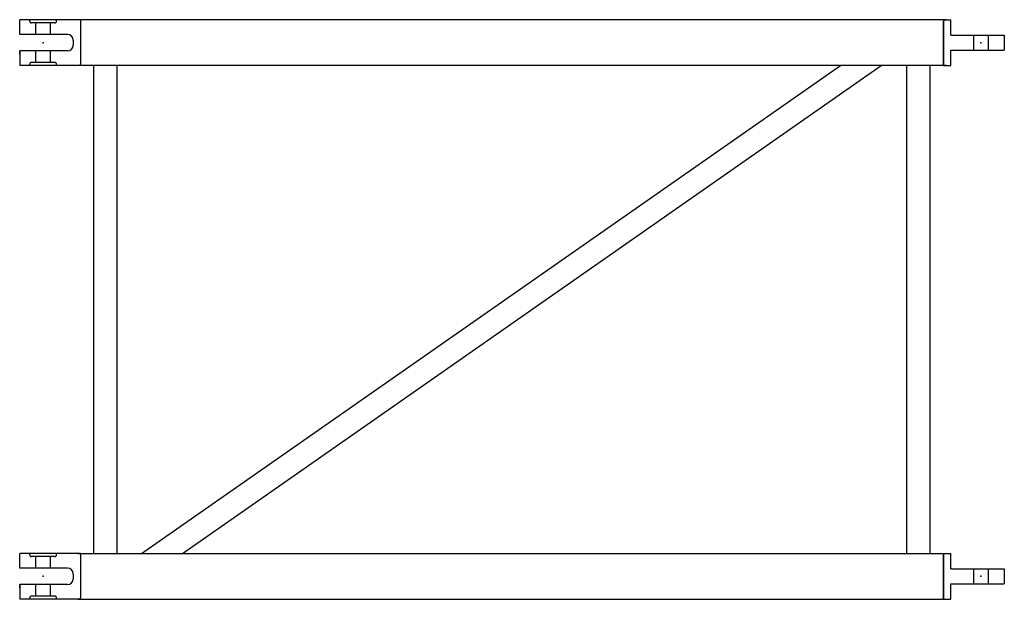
# Model space of a CAD drawing. Extents: x 83 to 1133, y 175 to 793.
import ezdxf

# ---------------------------------------------------------------- set-up
doc = ezdxf.new("R2010")
doc.units = 0
doc.layers.get('0').update_dxf_attribs({"linetype": 'CONTINUOUS'})
doc.layers.add('M16P', color=7, linetype='CONTINUOUS')
doc.layers.add('M24P', color=7, linetype='CONTINUOUS')

msp = doc.modelspace()

# ---------------------------------------------------------------- linework, layer by layer
at = {"color": 6}
for p, q in [((83.360397, 777.090278), (83.360397, 792.859278)), ((1071.430513, 792.559278), (145.290281, 792.559278)), ((83.360397, 759.628278), (83.360397, 743.859278)), ((1071.430513, 744.159278), (145.290281, 744.159278)), ((162.253363, 223.559278), (162.253363, 744.159278)), ((187.253363, 223.559278), (187.253363, 744.159278)), ((213.193872, 223.559278), (958.541985, 744.159278)), ((256.853013, 223.559278), (1002.201126, 744.159278)), ((1029.467431, 223.559278), (1029.467431, 744.159278)), ((1054.467431, 223.559278), (1054.467431, 744.159278)), ((83.360397, 208.090278), (83.360397, 223.859278)), ((145.290281, 223.559278), (1071.430513, 223.559278)), ((83.360397, 190.628278), (83.360397, 174.859278)), ((145.290281, 175.159278), (1071.430513, 175.159278))]:
    msp.add_line(p, q, dxfattribs=at)
at = {"layer": 'M16P', "color": 6}
for p, q in [((148.360397, 792.859278), (83.360397, 792.859278)), ((94.072897, 791.359278), (94.072897, 792.790009)), ((120.647897, 789.359278), (96.072897, 789.359278)), ((116.297897, 789.359278), (100.422897, 789.359278)), ((100.422897, 777.090278), (100.422897, 789.359278)), ((116.297897, 777.090278), (116.297897, 789.359278)), ((122.647897, 791.359278), (122.647897, 792.859278)), ((148.360397, 792.859278), (148.360397, 791.299278)), ((148.360397, 791.299278), (148.360397, 745.419278)), ((1068.360397, 792.859278), (1068.360397, 791.299278)), ((1068.360397, 792.859278), (1076.360397, 792.859278)), ((1068.360397, 745.419278), (1068.360397, 791.299278)), ((1076.360397, 776.296778), (1076.360397, 792.859278)), ((83.360397, 777.090278), (83.360397, 780.859278)), ((134.360397, 777.090278), (83.360397, 777.090278)), ((140.360397, 771.090278), (140.360397, 765.628278)), ((1076.360397, 776.296778), (1133.360397, 776.296778)), ((1100.422897, 776.296778), (1100.422897, 760.421778)), ((1116.297897, 776.296778), (1116.297897, 760.421778)), ((1133.360397, 776.296778), (1133.360397, 760.421778)), ((134.360397, 759.628278), (83.360397, 759.628278)), ((83.360397, 755.859278), (83.360397, 759.628278)), ((100.422897, 747.359278), (100.422897, 759.628278)), ((116.297897, 747.359278), (116.297897, 759.628278)), ((1076.360397, 760.421778), (1133.360397, 760.421778)), ((1076.360397, 743.859278), (1076.360397, 760.421778)), ((100.422897, 747.359278), (96.072897, 747.359278)), ((116.297897, 747.359278), (100.422897, 747.359278)), ((120.647897, 747.359278), (116.297897, 747.359278)), ((148.360397, 743.859278), (83.360397, 743.859278)), ((94.072897, 743.928547), (94.072897, 745.359278)), ((122.647897, 743.859278), (122.647897, 745.359278)), ((148.360397, 743.859278), (148.360397, 745.419278)), ((1068.360397, 743.859278), (1068.360397, 745.419278)), ((1068.360397, 743.859278), (1076.360397, 743.859278)), ((148.360397, 223.859278), (83.360397, 223.859278)), ((94.072897, 222.359278), (94.072897, 223.790009)), ((122.647897, 222.359278), (122.647897, 223.859278)), ((148.360397, 223.859278), (148.360397, 222.299278)), ((148.360397, 222.299278), (148.360397, 176.419278)), ((1068.360397, 223.859278), (1076.360397, 223.859278)), ((1068.360397, 223.859278), (1068.360397, 222.299278)), ((1068.360397, 176.419278), (1068.360397, 222.299278)), ((1076.360397, 207.296778), (1076.360397, 223.859278)), ((83.360397, 208.090278), (83.360397, 211.859278)), ((120.647897, 220.359278), (96.072897, 220.359278)), ((116.297897, 220.359278), (100.422897, 220.359278)), ((100.422897, 208.090278), (100.422897, 220.359278)), ((116.297897, 208.090278), (116.297897, 220.359278)), ((134.360397, 208.090278), (83.360397, 208.090278)), ((140.360397, 202.090278), (140.360397, 196.628278)), ((1076.360397, 207.296778), (1133.360397, 207.296778)), ((1100.422897, 207.296778), (1100.422897, 191.421778)), ((1116.297897, 207.296778), (1116.297897, 191.421778)), ((1133.360397, 207.296778), (1133.360397, 191.421778)), ((134.360397, 190.628278), (83.360397, 190.628278)), ((83.360397, 186.859278), (83.360397, 190.628278)), ((100.422897, 178.359278), (100.422897, 190.628278)), ((116.297897, 178.359278), (116.297897, 190.628278)), ((1076.360397, 191.421778), (1133.360397, 191.421778)), ((1076.360397, 174.859278), (1076.360397, 191.421778)), ((148.360397, 174.859278), (83.360397, 174.859278)), ((94.072897, 174.928547), (94.072897, 176.359278)), ((100.422897, 178.359278), (96.072897, 178.359278)), ((116.297897, 178.359278), (100.422897, 178.359278)), ((120.647897, 178.359278), (116.297897, 178.359278)), ((122.647897, 174.859278), (122.647897, 176.359278)), ((148.360397, 174.859278), (148.360397, 176.419278)), ((1068.360397, 174.859278), (1068.360397, 176.419278)), ((1068.360397, 174.859278), (1076.360397, 174.859278))]:
    msp.add_line(p, q, dxfattribs=at)
for centre, radius, start, end in [((96.072897, 791.359278), 2, 180, 270), ((120.647897, 791.359278), 2, 270, 0), ((134.360397, 771.090278), 6, 0, 90), ((134.360397, 765.628278), 6, 270, 0), ((96.072897, 745.359278), 2, 90, 180), ((120.647897, 745.359278), 2, 0, 90), ((96.072897, 222.359278), 2, 180, 270), ((120.647897, 222.359278), 2, 270, 0), ((134.360397, 202.090278), 6, 0, 90), ((134.360397, 196.628278), 6, 270, 0), ((96.072897, 176.359278), 2, 90, 180), ((120.647897, 176.359278), 2, 0, 90)]:
    msp.add_arc(centre, radius, start, end, dxfattribs=at)
for p in [(108.360397, 768.359278), (1108.360397, 768.359278), (108.360397, 199.359278), (1108.360397, 199.359278)]:
    msp.add_point(p, dxfattribs=at)
at = {"layer": 'M24P', "color": 6}
for p, q in [((1068.360397, 792.859278), (1068.360397, 791.299278)), ((1068.360397, 792.559278), (1068.360397, 744.159278)), ((1068.360397, 745.419278), (1068.360397, 791.299278)), ((1068.360397, 223.859278), (1068.360397, 222.299278)), ((1068.360397, 223.559278), (1068.360397, 175.159278)), ((1068.360397, 176.419278), (1068.360397, 222.299278))]:
    msp.add_line(p, q, dxfattribs=at)
for p in [(108.360397, 768.359278), (108.360397, 768.359278), (1108.360397, 768.359278), (1108.360397, 768.359278), (108.360397, 199.359278), (108.360397, 199.359278), (108.360397, 199.359278), (108.360397, 199.359278), (1108.360397, 199.359278), (1108.360397, 199.359278), (1108.360397, 199.359278), (1108.360397, 199.359278)]:
    msp.add_point(p, dxfattribs=at)

doc.saveas('drawing.dxf')
